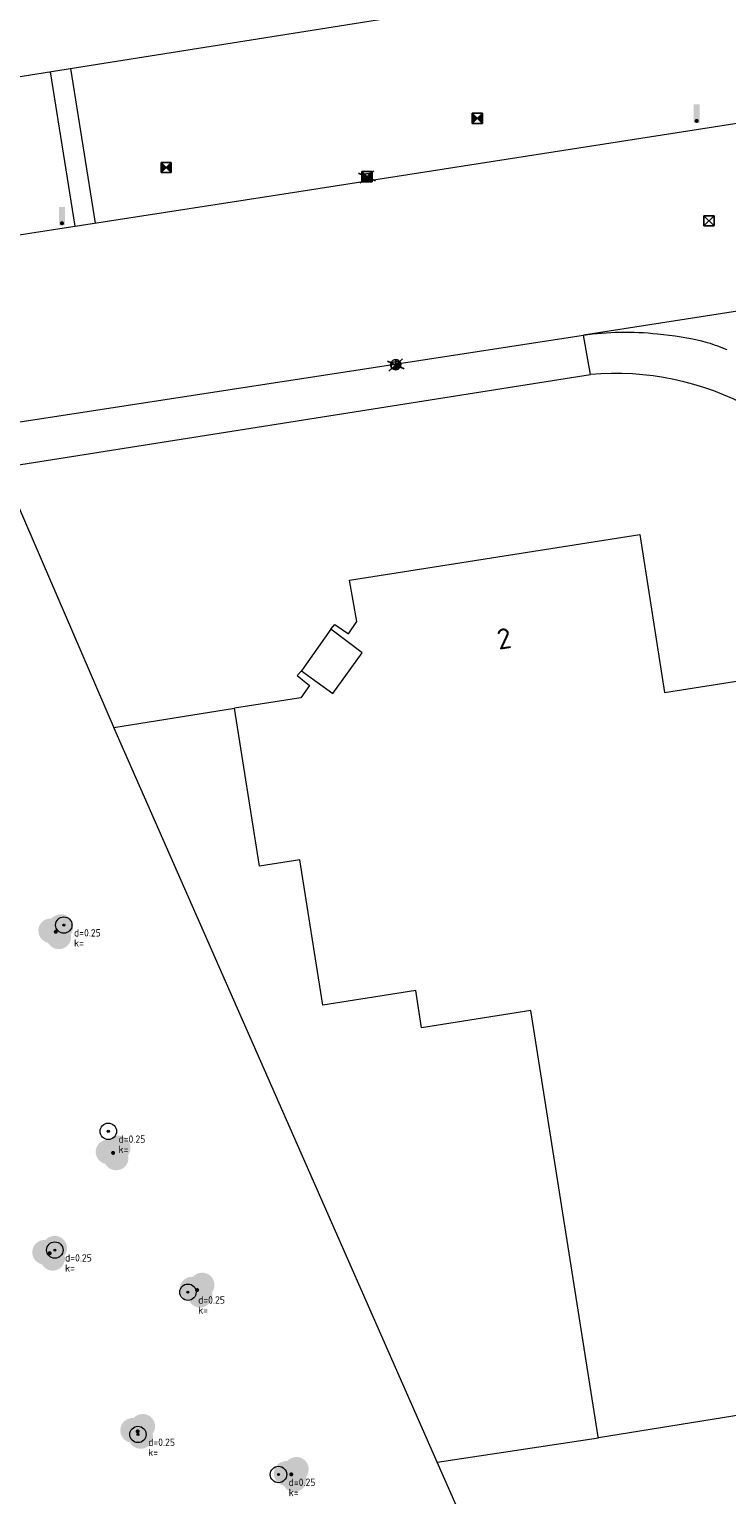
# Model space of a CAD drawing. Header units: metres. Extents: x 207155 to 208055, y 377332 to 379032.
# Tile 27 of 59: x 207592 to 207626, y 378006 to 378077. Entities that reach past the tile are written whole.
import ezdxf
from ezdxf.enums import TextEntityAlignment as Align

# ---------------------------------------------------------------- set-up
doc = ezdxf.new("R2010")
doc.units = ezdxf.units.M
for name, color, linetype, lineweight in [('B-ME-GR-BOOM-S', 90, 'Continuous', 25), ('GB', 1, 'Continuous', 25), ('GMV', 7, 'Continuous', 25), ('GP1', 7, 'Continuous', 25), ('V-WE-RI-KOLK-S', 7, 'Continuous', 25)]:
    doc.layers.add(name, color=color, linetype=linetype, lineweight=lineweight)
for name, color, linetype in [('DETAIL', 255, 'Continuous'), ('NAR', 7, 'Continuous'), ('PPAL', 232, 'Continuous'), ('PVGO', 62, 'Continuous')]:
    doc.layers.add(name, color=color, linetype=linetype)
doc.styles.add('ISO', font='isocpeur.ttf', dxfattribs={"height": 1})
doc.styles.add('NLCS-ISO-ANNOTATIVE-T18', font='NLCS-ISO.ttf', dxfattribs={"height": 1.8})

# ---------------------------------------------------------------- blocks, each defined once
blk = doc.blocks.new('boom')
at = {"linetype": 'ByBlock', "lineweight": -2}
h = blk.add_hatch(color=0, dxfattribs=at)
h.dxf.hatch_style = 1
h.paths.add_polyline_path([(0.733, -0.107, 0.956633), (-0.199, 0.648, 0.937564), (-0.377, -0.536, 0.879525)])
h.paths.add_polyline_path([(-0.1, 0, -1), (0.1, 0, -1)], flags=16)
at = {"linetype": 'ByBlock', "lineweight": -2, "true_color": 0x4a641a}
h = blk.add_hatch(color=59, dxfattribs=at)
h.dxf.hatch_style = 1
h.paths.add_polyline_path([(0.1, 0, 1), (-0.1, 0, 1)])
at = {"color": 0, "linetype": 'ByBlock', "lineweight": -2}
blk.add_attdef('BOOM', (0.85, 0.35), '', height=0.5, dxfattribs=at)
blk = doc.blocks.new('paal')
at = {"linetype": 'ByBlock', "lineweight": -2}
h = blk.add_hatch(color=0, dxfattribs=at)
h.dxf.hatch_style = 1
h.paths.add_polyline_path([(0.15, 0.8), (-0.15, 0.8), (-0.15, -0.1), (0, -0.1, -0.414214), (-0.1, 0, -1), (0.1, 0, -0.414214), (0, -0.1), (0.15, -0.1)])
at = {"linetype": 'ByBlock', "lineweight": -2, "true_color": 0x681648}
h = blk.add_hatch(color=219, dxfattribs=at)
h.dxf.hatch_style = 1
h.paths.add_polyline_path([(-0.1, 0, 1), (0.1, 0, 1)])
at = {"color": 0, "linetype": 'ByBlock', "lineweight": -2}
blk.add_attdef('PAAL', (0.5, 0.35), '', height=0.5, dxfattribs=at)
blk = doc.blocks.new('SGR-BOOM_NUMMER-SO')
at = {"linetype": 'ByBlock', "lineweight": 18}
h = blk.add_hatch(color=0, dxfattribs=at)
h.dxf.hatch_style = 1
edge = h.paths.add_edge_path()
edge.add_arc((0, 0), 0.25, 0, 360)
at = {"color": 0, "linetype": 'ByBlock', "lineweight": 18}
for radius in [2, 0.25]:
    blk.add_circle((0, 0), radius, dxfattribs=at)
at = {"color": 0, "linetype": 'ByBlock', "lineweight": -2, "style": 'NLCS-ISO-ANNOTATIVE-T18'}
for tag, p in [('SOORT', (2.5, -2.8)), ('DIAMETER', (2.5, -5.3))]:
    blk.add_attdef(tag, p, '', height=1.8, dxfattribs=at)
blk = doc.blocks.new('068')
at = {"color": 0, "linetype": 'Continuous'}
for p, q in [((-0.5, -0.5), (-0.5, 0.5)), ((-0.5, 0.5), (0.5, 0.5)), ((-0.5, -0.5), (0.5, 0.5)), ((0.5, -0.5), (-0.5, 0.5)), ((-0.45, -0.4), (-0.45, 0.4)), ((-0.45, 0.4), (-0.05, 0)), ((-0.05, 0), (-0.45, -0.4)), ((-0.4, -0.3), (-0.4, 0.3)), ((-0.4, 0.3), (-0.1, 0)), ((-0.1, 0), (-0.4, -0.3)), ((-0.35, -0.2), (-0.35, 0.2)), ((-0.35, 0.2), (-0.15, 0)), ((-0.15, 0), (-0.35, -0.2)), ((-0.3, -0.1), (-0.3, 0.1)), ((-0.3, 0.1), (-0.2, 0)), ((-0.2, 0), (-0.3, -0.1)), ((-0.26, -0.02), (-0.26, 0.02)), ((-0.26, 0.02), (-0.24, 0)), ((-0.24, 0), (-0.26, -0.02)), ((0.45, 0.4), (0.05, 0)), ((0.05, 0), (0.45, -0.4)), ((0.4, 0.3), (0.1, 0)), ((0.1, 0), (0.4, -0.3)), ((0.35, 0.2), (0.15, 0)), ((0.15, 0), (0.35, -0.2)), ((0.3, 0.1), (0.2, 0)), ((0.2, 0), (0.3, -0.1)), ((0.26, 0.02), (0.24, 0)), ((0.24, 0), (0.26, -0.02)), ((0.26, -0.02), (0.26, 0.02)), ((0.3, -0.1), (0.3, 0.1)), ((0.35, -0.2), (0.35, 0.2)), ((0.4, -0.3), (0.4, 0.3)), ((0.45, -0.4), (0.45, 0.4)), ((0.5, 0.5), (0.5, -0.5)), ((0.5, -0.5), (-0.5, -0.5))]:
    blk.add_line(p, q, dxfattribs=at)
blk = doc.blocks.new('055')
at = {"color": 0, "linetype": 'Continuous'}
for p, q in [((-0.5, -0.5), (-0.5, 0.5)), ((-0.5, 0.5), (0.5, 0.5)), ((-0.5, -0.5), (0.5, 0.5)), ((0.5, -0.5), (-0.5, 0.5)), ((0.5, 0.5), (0.5, -0.5)), ((0.5, -0.5), (-0.5, -0.5))]:
    blk.add_line(p, q, dxfattribs=at)
blk = doc.blocks.new('042')
at = {"color": 0, "linetype": 'Continuous'}
for p, q in [((-0.5, 0), (-0.48, 0.13)), ((-0.48, -0.13), (-0.5, 0)), ((-0.5, 0), (0.5, 0)), ((-0.48, 0.13), (-0.43, 0.25)), ((-0.43, 0.25), (-0.35, 0.35)), ((-0.35, 0.35), (-0.25, 0.43)), ((-0.25, 0.43), (-0.13, 0.48)), ((-0.13, 0.48), (0, 0.5)), ((0, 0.5), (0.13, 0.48)), ((0, -0.5), (0, 0.5)), ((0.13, 0.48), (0.25, 0.43)), ((0.25, 0.43), (0.35, 0.35)), ((0.35, 0.35), (0.43, 0.25)), ((0.43, 0.25), (0.48, 0.13)), ((0.48, 0.13), (0.5, 0)), ((0.5, 0), (0.48, -0.13)), ((-0.43, -0.25), (-0.48, -0.13)), ((-0.35, -0.35), (-0.43, -0.25)), ((-0.25, -0.43), (-0.35, -0.35)), ((-0.13, -0.48), (-0.25, -0.43)), ((0, -0.5), (-0.13, -0.48)), ((0.13, -0.48), (0, -0.5)), ((0.25, -0.43), (0.13, -0.48)), ((0.35, -0.35), (0.25, -0.43)), ((0.43, -0.25), (0.35, -0.35)), ((0.48, -0.13), (0.43, -0.25))]:
    blk.add_line(p, q, dxfattribs=at)
blk = doc.blocks.new('V-SRI-KOLK_TROTTOIR-SO')
blk.add_hatch(color=256).paths.add_polyline_path([(1.125, 0.75), (-1.125, 0.75), (-1.125, -0.75)])
at = {"ltscale": 0.1}
for p, q in [((-1.875, 1.25), (1.875, -1.25)), ((1.875, 1.25), (-1.875, -1.25))]:
    blk.add_line(p, q, dxfattribs=at)
blk.add_line((-1.125, -0.75), (1.125, 0.75))
at = {"flags": 128}
blk.add_lwpolyline([(-1.125, -0.75), (1.125, -0.75), (1.125, 0.75), (-1.125, 0.75)], close=True, dxfattribs=at)

msp = doc.modelspace()

# ---------------------------------------------------------------- linework, layer by layer
at = {"layer": 'GB', "linetype": 'Continuous', "lineweight": 13}
for points in [[(207642.595, 378083.199), (207595.016, 378075.645)], [(207595.016, 378075.645), (207589.793, 378074.816)], [(207608.043, 378050.577), (207622.22, 378052.808)], [(207622.22, 378052.808), (207623.435, 378045.089)], [(207608.398, 378048.553), (207608.043, 378050.577)], [(207607.125, 378048.17), (207607.327, 378048.4)], [(207607.327, 378048.4), (207608.001, 378047.954)], [(207608.001, 378047.954), (207608.398, 378048.553)], [(207608.659, 378047.017), (207607.125, 378048.17)], [(207607.229, 378045.031), (207608.659, 378047.017)], [(207605.696, 378046.135), (207605.484, 378045.911)], [(207605.484, 378045.911), (207606.098, 378045.424)], [(207605.696, 378046.135), (207607.229, 378045.031)], [(207623.435, 378045.089), (207629.746, 378046.082)], [(207605.672, 378044.825), (207602.436, 378044.314)], [(207606.098, 378045.424), (207605.672, 378044.825)], [(207603.653, 378036.607), (207602.436, 378044.314)], [(207605.614, 378036.917), (207603.653, 378036.607)], [(207606.736, 378029.815), (207605.614, 378036.917)], [(207611.279, 378030.534), (207606.736, 378029.815)], [(207611.568, 378028.707), (207611.279, 378030.534)], [(207616.902, 378029.551), (207611.568, 378028.707)], [(207620.196, 378008.735), (207616.902, 378029.551)], [(207635.251, 378011.109), (207620.205, 378008.679)], [(207620.205, 378008.679), (207620.196, 378008.735)]]:
    msp.add_lwpolyline(points, dxfattribs=at)
at = {"layer": 'GMV', "linetype": 'Continuous', "lineweight": 13}
for points in [[(207594.644, 378067.859), (207593.446, 378075.401)], [(207595.632, 378068.011), (207594.434, 378075.558)], [(207655.52, 378068.149), (207619.466, 378062.538)], [(207590.451, 378058.08), (207619.466, 378062.538)], [(207619.81, 378060.618), (207619.466, 378062.538)], [(207623.088, 378062.602), (207623.95, 378062.494)], [(207623.95, 378062.494), (207624.807, 378062.349)], [(207591.065, 378056.064), (207619.81, 378060.618)], [(207619.81, 378060.618), (207619.81, 378060.618)], [(207596.52, 378043.421), (207591.065, 378056.064)], [(207596.537, 378043.382), (207602.436, 378044.314)], [(207596.537, 378043.382), (207596.52, 378043.421)], [(207612.319, 378007.493), (207596.537, 378043.382)], [(207612.319, 378007.493), (207620.205, 378008.679)], [(207629.578, 377968.44), (207612.319, 378007.493)]]:
    msp.add_lwpolyline(points, dxfattribs=at)
for points in [[(207578.628, 378070.781), (207578.921, 378070.455), (207580.409, 378068.751), (207581.566, 378067.816, 0.034947), (207582.465, 378067.246, 0.120649), (207588.308, 378066.883), (207604.312, 378069.348), (207634.694, 378074.096)], [(207619.466, 378062.538, -0.03077), (207621.255, 378062.681)], [(207621.255, 378062.681, -0.03002), (207623.088, 378062.602)], [(207624.807, 378062.349, -0.059864), (207626.465, 378061.828)], [(207627.704, 378058.961, 0.147465), (207619.81, 378060.618)]]:
    msp.add_lwpolyline(points, format="xyb", dxfattribs=at)
at = {"layer": 'GP1', "linetype": 'Continuous', "lineweight": 13}
msp.add_lwpolyline([(207607.125, 378048.17), (207605.696, 378046.135)], dxfattribs=at)

# ---------------------------------------------------------------- block references
at = {"layer": 'B-ME-GR-BOOM-S', "xscale": 0.2, "yscale": 0.2, "zscale": 0.2}
for p in [(207594.092, 378033.728), (207596.266, 378023.653), (207593.654, 378017.854), (207600.153, 378015.798), (207597.714, 378008.85), (207604.576, 378006.895)]:
    msp.add_blockref('SGR-BOOM_NUMMER-SO', p, dxfattribs=at).add_auto_attribs({'SOORT': 'd=0.25', 'DIAMETER': 'k='})
at = {"layer": 'DETAIL', "color": 4, "xscale": 0.5, "yscale": 0.5, "zscale": 0.5}
for name, p in [('068', (207614.286, 378073.119)), ('068', (207599.089, 378070.721)), ('068', (207608.897, 378070.278)), ('055', (207625.6, 378068.12)), ('042', (207610.301, 378061.095))]:
    msp.add_blockref(name, p, dxfattribs=at)
at = {"layer": 'PPAL', "linetype": 'Continuous', "lineweight": 13}
for p in [(207625, 378073), (207594, 378068)]:
    msp.add_blockref('paal', p, dxfattribs=at)
at = {"layer": 'PVGO', "linetype": 'Continuous', "lineweight": 13}
for p in [(207593.7, 378033.4), (207596.5, 378022.6), (207593.4, 378017.7), (207600.6, 378015.9), (207597.7, 378009), (207605.2, 378006.9)]:
    msp.add_blockref('boom', p, dxfattribs=at)
at = {"layer": 'V-WE-RI-KOLK-S', "xscale": 0.2000000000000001, "yscale": 0.2000000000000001, "zscale": 0.2000000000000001, "rotation": 188.7348846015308}
for p in [(207608.899, 378070.263), (207610.303, 378061.08)]:
    msp.add_blockref('V-SRI-KOLK_TROTTOIR-SO', p, dxfattribs=at)

# ---------------------------------------------------------------- texts
at = {"layer": 'NAR', "linetype": 'Continuous', "lineweight": 13, "style": 'ISO'}
msp.add_text('2', height=1, rotation=8.9, dxfattribs=at).set_placement((207615.592, 378047.716), align=Align.MIDDLE_CENTER)

doc.saveas('drawing.dxf')
